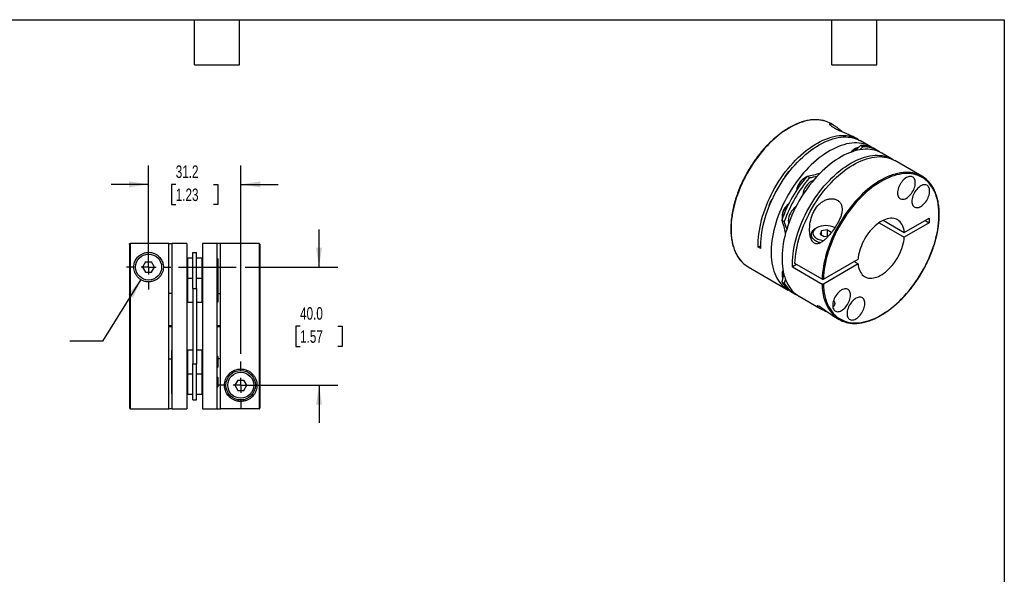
# Model space of a CAD drawing. Header units: millimetres. Extents: x 13 to 546, y 13 to 419.
# Tile 3 of 3: x 213 to 546, y 231 to 419. Entities that reach past the tile are written whole.
import ezdxf

# ---------------------------------------------------------------- set-up
doc = ezdxf.new("R2010")
doc.units = ezdxf.units.MM
doc.header["$LTSCALE"] = 2
doc.linetypes.add('SLD-Center', pattern=[19.05, 15.24, -1.27, 1.27, -1.27])
doc.linetypes.add('SLD-Solid', pattern=[0])
doc.layers.add('CENTER', color=40, linetype='SLD-Center')
doc.layers.add('DIMENSIONS', color=140, linetype='SLD-Solid', lineweight=25)
doc.layers.add('TEXT', color=140, linetype='SLD-Solid', lineweight=25)
doc.styles.add('SLDTEXTSTYLE0', font='TXT', dxfattribs={"width": 0.7})
doc.dimstyles.new('SLDDIMSTYLE0', dxfattribs={"dimtxt": 4.316016, "dimasz": 6.604, "dimexe": 0, "dimexo": 0.0625, "dimgap": 1.079004, "dimtad": 0, "dimtih": 1, "dimtoh": 1, "dimdec": 1, "dimrnd": 1e-09, "dimzin": 12, "dimdsep": 46, "dimtxsty": 'SLDTEXTSTYLE0', "dimsah": 1, "dimcen": 0.09, "dimadec": 0, "dimazin": 3, "dimtfac": 1, "dimtdec": 1, "dimtmove": 0, "dimatfit": 0, "dimfxl": 0, "dimfrac": 2, "dimtolj": 1, "dimtzin": 12, "dimarcsym": 0})
doc.dimstyles.new('SLDDIMSTYLE4', dxfattribs={"dimtxt": 4.316016, "dimasz": 6.604, "dimexe": 0, "dimexo": 0.0625, "dimgap": 1.079004, "dimtad": 0, "dimtih": 1, "dimtoh": 1, "dimdec": 1, "dimrnd": 1e-09, "dimzin": 4, "dimdsep": 46, "dimtxsty": 'SLDTEXTSTYLE0', "dimsah": 1, "dimcen": 0.09, "dimadec": 0, "dimazin": 1, "dimtfac": 1, "dimtdec": 1, "dimtmove": 0, "dimatfit": 0, "dimfxl": 0, "dimfrac": 2, "dimtolj": 1, "dimtzin": 12, "dimarcsym": 0})
doc.dimstyles.new('SLDDIMSTYLE5', dxfattribs={"dimtxt": 4.316016, "dimasz": 6.604, "dimexe": 0, "dimexo": 0.0625, "dimgap": 1.079004, "dimtad": 0, "dimtih": 1, "dimtoh": 1, "dimdec": 1, "dimrnd": 1e-09, "dimzin": 12, "dimdsep": 46, "dimtxsty": 'SLDTEXTSTYLE0', "dimsah": 1, "dimcen": 0, "dimadec": 0, "dimazin": 3, "dimtfac": 1, "dimtdec": 1, "dimtofl": 0, "dimtmove": 0, "dimatfit": 3, "dimfxl": 0, "dimfrac": 2, "dimtolj": 1, "dimtzin": 12, "dimarcsym": 0})

# ---------------------------------------------------------------- blocks, each defined once
blk = doc.blocks.new('_D_5')
at = {"layer": 'DIMENSIONS'}
for p, q in [((314.01, 335.35), (314.01, 348.05)), ((266.37, 335.35), (285.97, 335.35)), ((289.01, 335.35), (320.36, 335.35)), ((307.59, 315.35), (306.14, 315.35)), ((306.14, 315.35), (306.14, 308.49)), ((320.42, 315.35), (321.87, 315.35)), ((321.87, 315.35), (321.87, 308.49)), ((306.14, 308.49), (307.59, 308.49)), ((321.87, 308.49), (320.42, 308.49)), ((290.03, 295.35), (320.36, 295.35)), ((314.01, 295.35), (314.01, 282.65))]:
    blk.add_line(p, q, dxfattribs=at)
for points in [[(314.01, 335.35), (315.02, 341.95), (312.99, 341.95)], [(314.01, 295.35), (312.99, 288.74), (315.02, 288.74)]]:
    blk.add_solid(points, dxfattribs=at)
at = {"layer": 'DIMENSIONS', "char_height": 4.233, "attachment_point": 1, "style": 'SLDTEXTSTYLE0'}
for s, insert in [('40.0', (307.59, 321.77)), ('1.57', (307.59, 313.94))]:
    blk.add_mtext(s, dxfattribs=dict(at, insert=insert))
blk = doc.blocks.new('_D_6')
at = {"layer": 'DIMENSIONS'}
for p, q in [((256.29, 337.89), (256.29, 369.7)), ((287.49, 305.93), (287.49, 369.7)), ((256.29, 363.35), (243.59, 363.35)), ((265.48, 363.35), (264.03, 363.35)), ((264.03, 363.35), (264.03, 356.49)), ((278.3, 363.35), (279.75, 363.35)), ((279.75, 363.35), (279.75, 356.49)), ((287.49, 363.35), (300.19, 363.35)), ((264.03, 356.49), (265.48, 356.49)), ((279.75, 356.49), (278.3, 356.49))]:
    blk.add_line(p, q, dxfattribs=at)
for points in [[(256.29, 363.35), (249.69, 364.36), (249.69, 362.33)], [(287.49, 363.35), (294.09, 362.33), (294.09, 364.36)]]:
    blk.add_solid(points, dxfattribs=at)
at = {"layer": 'DIMENSIONS', "char_height": 4.233, "attachment_point": 1, "style": 'SLDTEXTSTYLE0'}
for s, insert in [('31.2', (265.48, 369.77)), ('1.23', (265.48, 361.94))]:
    blk.add_mtext(s, dxfattribs=dict(at, insert=insert))
blk = doc.blocks.new('_D_7')
at = {"layer": 'DIMENSIONS'}
for p, q in [((253.65, 331.1), (240.73, 310.3)), ((240.73, 310.3), (229.62, 310.3))]:
    blk.add_line(p, q, dxfattribs=at)
blk.add_solid([(253.65, 331.1), (249.3, 326.03), (251.03, 324.95)], dxfattribs=at)
at = {"layer": 'DIMENSIONS', "attachment_point": 1, "style": 'SLDTEXTSTYLE0'}
for s, insert, char_height in [('M6-1.0 X 16MM', (181.77, 315.76), 4.2333), ('SHCS X4', (191.44, 308.9), 4.233)]:
    blk.add_mtext(s, dxfattribs=dict(at, insert=insert, char_height=char_height))
blk = doc.blocks.new('SW_CENTERMARKSYMBOL_1')
at = {"layer": 'CENTER', "color": 0}
for p, q in [((0, 5.08), (0, 7.54)), ((-5.08, 0), (-7.54, 0)), ((0, 0), (-2.54, 0)), ((0, 0), (0, 2.54)), ((0, 0), (0, -2.54)), ((0, 0), (2.54, 0)), ((5.08, 0), (7.54, 0)), ((0, -5.08), (0, -7.54))]:
    blk.add_line(p, q, dxfattribs=at)
blk = doc.blocks.new('SW_CENTERMARKSYMBOL_2')
at = {"layer": 'CENTER', "color": 0}
for p, q in [((0, 5.08), (0, 8.04)), ((-5.08, 0), (-8.04, 0)), ((0, 0), (-2.54, 0)), ((0, 0), (0, 2.54)), ((0, 0), (0, -2.54)), ((0, 0), (2.54, 0)), ((5.08, 0), (8.04, 0)), ((0, -5.08), (0, -8.04))]:
    blk.add_line(p, q, dxfattribs=at)

msp = doc.modelspace()

# ---------------------------------------------------------------- linework, layer by layer
for p, q in [((488.21, 383.41), (487.35, 383.91)), ((496.55, 378.6), (495.27, 379.34)), ((500.93, 376.07), (497.4, 378.11)), ((495.62, 375.43), (495.48, 375.35)), ((498.23, 376.07), (497.22, 375.06)), ((497.38, 376.56), (498.23, 376.07)), ((503.19, 374.76), (502.35, 375.25)), ((508.14, 371.9), (504.61, 373.95)), ((518.18, 366.11), (508.99, 371.41)), ((478.52, 365.56), (478.38, 365.48)), ((479.31, 366.13), (480.16, 365.64)), ((470.73, 351.26), (471.58, 350.77)), ((470.83, 352.39), (470.83, 352.23)), ((503.69, 350.36), (512.22, 345.44)), ((505.1, 351.18), (512.22, 347.07)), ((512.22, 347.07), (520.66, 351.94)), ((520.66, 350.31), (512.22, 345.44)), ((519.25, 351.12), (520.66, 350.31)), ((520.66, 351.94), (520.66, 350.31)), ((482.55, 348.64), (482.12, 348.39)), ((484.23, 347.66), (483.71, 346.54)), ((486.18, 347.97), (484.23, 347.66)), ((484.23, 346.24), (484.23, 347.66)), ((486.18, 347.97), (487.61, 347.14)), ((486.18, 345.87), (486.18, 347.97)), ((480.66, 346.35), (480.66, 344.97)), ((483.71, 346.54), (485.14, 345.71)), ((485.14, 345.71), (486.59, 345.94)), ((249.79, 343.03), (249.79, 287.65)), ((263.09, 343.33), (250.09, 343.33)), ((250.09, 343.33), (250.09, 287.35)), ((263.09, 287.35), (263.09, 343.33)), ((263.09, 343.33), (264.29, 343.33)), ((269.29, 343.35), (264.29, 343.35)), ((264.29, 287.35), (264.29, 343.35)), ((269.29, 343.35), (269.29, 287.35)), ((271.29, 328.12), (271.29, 340.26)), ((271.29, 340.26), (272.49, 340.26)), ((272.49, 328.12), (272.49, 340.26)), ((279.49, 343.35), (274.49, 343.35)), ((274.49, 343.35), (274.49, 287.35)), ((279.49, 287.35), (279.49, 343.35)), ((280.69, 343.33), (279.49, 343.33)), ((293.69, 343.35), (280.69, 343.35)), ((280.69, 287.36), (280.69, 343.35)), ((293.69, 343.35), (293.69, 287.36)), ((293.99, 343.05), (293.99, 287.66)), ((463.6, 342.59), (462.76, 342.11)), ((463.61, 341.62), (462.76, 342.11)), ((255.28, 337.1), (254.27, 335.35)), ((255.28, 337.1), (257.3, 337.1)), ((258.31, 335.35), (257.3, 337.1)), ((269.49, 338.32), (269.29, 338.12)), ((271.29, 338.32), (269.49, 338.32)), ((269.49, 338.32), (269.49, 331.44)), ((274.29, 338.32), (272.49, 338.32)), ((274.49, 338.12), (274.29, 338.32)), ((274.29, 338.32), (274.29, 331.44)), ((279.69, 338.15), (279.49, 338.35)), ((279.69, 338.15), (279.69, 331.26)), ((484.82, 331.25), (496.57, 338.03)), ((496.57, 336.4), (495.16, 337.22)), ((254.27, 335.35), (255.28, 333.6)), ((255.28, 333.6), (257.3, 333.6)), ((257.3, 333.6), (258.31, 335.35)), ((459.36, 335.41), (472.93, 327.57)), ((475.77, 336.23), (474.36, 335.42)), ((474.36, 335.42), (484.4, 329.62)), ((484.4, 331.25), (475.21, 336.56)), ((496.57, 336.4), (484.82, 329.62)), ((269.49, 331.44), (269.29, 331.24)), ((271.29, 331.44), (269.49, 331.44)), ((269.49, 331.44), (269.49, 323.44)), ((274.29, 331.44), (272.49, 331.44)), ((274.49, 331.24), (274.29, 331.44)), ((274.29, 331.44), (274.29, 323.44)), ((279.69, 331.26), (279.49, 331.46)), ((279.69, 331.26), (279.69, 327.44)), ((470.73, 330.4), (471.58, 329.91)), ((470.83, 332.65), (470.83, 332.49)), ((471.95, 331.29), (471.58, 329.91)), ((271.29, 328.12), (272.49, 328.12)), ((271.29, 328.12), (271.29, 302.57)), ((272.49, 328.12), (272.49, 302.57)), ((279.69, 327.44), (279.69, 323.61)), ((264.29, 326.41), (263.09, 326.41)), ((269.29, 323.64), (269.49, 323.44)), ((274.29, 323.44), (274.49, 323.64)), ((279.49, 323.41), (279.69, 323.61)), ((279.69, 326.41), (280.69, 326.41)), ((474.35, 326.75), (475.2, 326.26)), ((476.61, 325.45), (483.7, 321.35)), ((269.49, 323.44), (271.29, 323.44)), ((272.49, 323.44), (274.29, 323.44)), ((487.91, 318.92), (490.19, 317.61)), ((264.29, 315.45), (263.09, 315.45)), ((263.09, 315.25), (264.29, 315.25)), ((280.69, 315.45), (279.49, 315.45)), ((279.49, 315.25), (280.69, 315.25)), ((264.29, 307.28), (264.09, 307.08)), ((264.09, 307.08), (264.09, 303.26)), ((269.49, 307.26), (269.29, 307.06)), ((271.29, 307.26), (269.49, 307.26)), ((269.49, 307.26), (269.49, 299.26)), ((274.29, 307.26), (272.49, 307.26)), ((274.49, 307.06), (274.29, 307.26)), ((274.29, 307.26), (274.29, 299.26)), ((263.09, 304.28), (264.09, 304.28)), ((279.69, 305.06), (279.49, 305.26)), ((279.69, 305.06), (279.69, 303.26)), ((280.69, 304.28), (279.69, 304.28)), ((264.09, 303.26), (264.09, 299.43)), ((271.29, 302.57), (272.49, 302.57)), ((271.29, 290.43), (271.29, 302.57)), ((272.49, 290.43), (272.49, 302.57)), ((279.49, 301.26), (279.69, 301.46)), ((279.69, 303.26), (279.69, 301.46)), ((264.09, 299.43), (264.29, 299.23)), ((264.09, 299.43), (264.09, 292.54)), ((269.29, 299.46), (269.49, 299.26)), ((269.49, 299.26), (271.29, 299.26)), ((269.49, 299.26), (269.49, 292.37)), ((272.49, 299.26), (274.29, 299.26)), ((274.29, 299.26), (274.49, 299.46)), ((274.29, 299.26), (274.29, 292.37)), ((279.69, 297.95), (279.49, 298.15)), ((279.69, 297.95), (279.69, 294.79)), ((286.48, 297.1), (285.47, 295.35)), ((286.48, 297.1), (288.5, 297.1)), ((289.51, 295.35), (288.5, 297.1)), ((279.49, 294.59), (279.69, 294.79)), ((285.47, 295.35), (286.48, 293.6)), ((286.48, 293.6), (288.5, 293.6)), ((288.5, 293.6), (289.51, 295.35)), ((264.09, 292.54), (264.29, 292.34)), ((269.29, 292.57), (269.49, 292.37)), ((269.49, 292.37), (271.29, 292.37)), ((271.29, 290.43), (272.49, 290.43)), ((272.49, 292.37), (274.29, 292.37)), ((274.29, 292.37), (274.49, 292.57)), ((250.09, 287.35), (263.09, 287.35)), ((264.29, 287.36), (263.09, 287.36)), ((264.29, 287.35), (269.29, 287.35)), ((274.49, 287.35), (279.49, 287.35)), ((279.49, 287.36), (280.69, 287.36)), ((293.69, 287.36), (280.69, 287.36))]:
    msp.add_line(p, q)
at = {"flags": 128}
for points in [[(485.21, 384.81), (485.19, 384.82), (484.44, 385), (483.65, 385.13), (482.84, 385.2), (482.02, 385.22), (481.17, 385.17), (480.3, 385.08), (479.42, 384.92), (478.53, 384.71), (477.63, 384.45), (476.71, 384.13), (475.79, 383.75), (474.86, 383.32), (473.93, 382.84), (473, 382.31), (472.07, 381.73), (471.14, 381.1), (470.22, 380.42), (469.3, 379.7), (468.4, 378.93), (467.5, 378.12), (466.62, 377.26), (465.75, 376.37), (464.9, 375.45), (464.06, 374.48), (463.25, 373.49), (462.46, 372.46), (461.7, 371.4), (460.96, 370.32), (460.24, 369.22), (459.56, 368.09), (458.91, 366.95), (458.29, 365.79), (457.7, 364.61), (457.15, 363.43), (456.63, 362.24), (456.15, 361.04), (455.71, 359.83), (455.31, 358.63), (454.94, 357.43), (454.62, 356.24), (454.34, 355.05), (454.1, 353.87), (453.91, 352.71), (453.75, 351.56), (453.64, 350.43), (453.58, 349.31), (453.56, 348.23), (453.58, 347.16), (453.64, 346.13), (453.75, 345.12), (453.91, 344.15), (454.1, 343.21), (454.34, 342.31), (454.62, 341.44), (454.94, 340.62), (455.31, 339.84), (455.71, 339.1), (456.15, 338.41), (456.63, 337.77), (457.15, 337.17), (457.45, 336.86)], [(462.76, 342.11), (462.75, 343.19), (462.78, 344.3), (462.86, 345.43), (462.99, 346.58), (463.15, 347.75), (463.36, 348.93), (463.62, 350.12), (463.92, 351.33), (464.26, 352.54), (464.64, 353.75), (465.06, 354.97), (465.52, 356.19), (466.02, 357.4), (466.56, 358.6), (467.13, 359.79), (467.74, 360.98), (468.38, 362.14), (469.06, 363.29), (469.76, 364.42), (470.49, 365.53), (471.26, 366.61), (472.04, 367.66), (472.85, 368.69), (473.69, 369.68), (474.54, 370.63), (475.41, 371.55), (476.3, 372.43), (477.2, 373.27), (478.11, 374.07), (479.03, 374.82), (479.96, 375.52), (480.9, 376.18), (481.84, 376.79), (482.78, 377.35), (483.72, 377.85), (484.66, 378.3), (485.6, 378.7), (486.53, 379.04), (487.44, 379.33), (488.35, 379.56), (489.25, 379.73), (490.12, 379.85), (490.99, 379.9), (491.83, 379.9), (492.65, 379.84), (493.45, 379.73), (494.22, 379.55), (494.97, 379.32), (495.69, 379.04), (496.38, 378.69), (496.96, 378.34)], [(463.61, 341.62), (463.6, 342.69), (463.63, 343.79), (463.71, 344.91), (463.83, 346.05), (463.99, 347.21), (464.2, 348.39), (464.45, 349.57), (464.75, 350.77), (465.08, 351.97), (465.46, 353.17), (465.87, 354.38), (466.33, 355.59), (466.82, 356.79), (467.35, 357.99), (467.92, 359.17), (468.52, 360.35), (469.15, 361.51), (469.81, 362.65), (470.51, 363.78), (471.23, 364.88), (471.99, 365.96), (472.76, 367.01), (473.56, 368.03), (474.39, 369.02), (475.23, 369.97), (476.09, 370.89), (476.97, 371.77), (477.86, 372.61), (478.76, 373.41), (479.68, 374.17), (480.6, 374.88), (481.53, 375.54), (482.46, 376.16), (483.4, 376.72), (484.33, 377.24), (485.26, 377.7), (486.19, 378.11), (487.12, 378.46), (488.03, 378.76), (488.93, 379.01), (489.83, 379.2), (490.7, 379.33), (491.56, 379.4), (492.41, 379.42), (493.23, 379.38), (494.03, 379.28), (494.81, 379.13), (495.56, 378.92), (496.28, 378.66), (496.98, 378.34), (497.4, 378.11)], [(501.62, 375.63), (501.34, 375.82), (500.68, 376.21), (499.99, 376.54), (499.28, 376.82), (498.53, 377.04), (497.76, 377.21), (496.97, 377.32), (496.15, 377.37), (495.31, 377.37), (494.45, 377.31), (493.58, 377.19), (492.69, 377.02), (491.79, 376.79), (490.88, 376.5), (489.96, 376.16), (489.03, 375.77), (488.1, 375.32), (487.17, 374.81), (486.23, 374.26), (485.3, 373.66), (484.37, 373.01), (483.44, 372.31), (482.53, 371.56), (481.62, 370.78), (480.73, 369.95), (479.84, 369.07), (478.98, 368.16), (478.13, 367.22), (477.3, 366.24), (476.5, 365.22), (475.71, 364.18), (474.96, 363.11), (474.23, 362.02), (473.52, 360.9), (472.85, 359.76), (472.21, 358.6), (471.6, 357.43), (471.03, 356.25), (470.49, 355.05), (469.98, 353.85), (469.52, 352.65), (469.09, 351.44), (468.71, 350.23), (468.36, 349.03), (468.06, 347.83), (467.8, 346.65), (467.58, 345.47), (467.4, 344.31), (467.27, 343.16), (467.18, 342.04), (467.14, 340.93), (467.14, 339.85), (467.18, 338.8), (467.27, 337.77), (467.4, 336.78), (467.58, 335.82), (467.8, 334.9), (468.06, 334.01), (468.36, 333.17), (468.71, 332.36), (469.09, 331.6), (469.52, 330.88), (469.98, 330.22), (470.49, 329.59), (471.03, 329.02), (471.6, 328.5), (472.21, 328.03), (472.85, 327.62), (473.52, 327.26), (473.66, 327.19)], [(504.61, 373.95), (504.36, 374.08), (503.67, 374.42), (502.95, 374.7), (502.21, 374.92), (501.44, 375.09), (500.64, 375.2), (499.83, 375.25), (498.99, 375.25), (498.13, 375.19), (497.26, 375.07), (496.37, 374.9), (495.47, 374.67), (494.56, 374.38), (493.64, 374.04), (492.71, 373.64), (491.78, 373.19), (490.84, 372.69), (489.91, 372.14), (488.97, 371.54), (488.04, 370.89), (487.12, 370.19), (486.2, 369.44), (485.3, 368.65), (484.4, 367.82), (483.52, 366.95), (482.66, 366.04), (481.81, 365.1), (480.98, 364.12), (480.17, 363.1), (479.39, 362.06), (478.63, 360.99), (477.9, 359.89), (477.2, 358.78), (476.53, 357.64), (475.89, 356.48), (475.28, 355.31), (474.7, 354.13), (474.16, 352.93), (473.66, 351.73), (473.2, 350.53), (472.77, 349.32), (472.39, 348.11), (472.04, 346.91), (471.74, 345.71), (471.47, 344.52), (471.26, 343.35), (471.08, 342.19), (470.95, 341.04), (470.86, 339.91), (470.82, 338.81), (470.82, 337.73), (470.86, 336.68), (470.95, 335.65), (471.08, 334.66), (471.26, 333.7), (471.47, 332.78), (471.74, 331.89), (472.04, 331.04), (472.39, 330.24), (472.77, 329.48), (473.2, 328.76), (473.66, 328.09), (474.16, 327.47), (474.7, 326.9), (475.28, 326.38), (475.89, 325.91), (476.53, 325.5), (476.61, 325.45)], [(497.38, 376.56), (496.36, 375.54), (495.42, 374.65)], [(474.36, 335.42), (474.35, 336.49), (474.38, 337.59), (474.46, 338.71), (474.58, 339.85), (474.74, 341.01), (474.95, 342.18), (475.2, 343.37), (475.49, 344.56), (475.83, 345.76), (476.2, 346.97), (476.62, 348.18), (477.07, 349.38), (477.57, 350.59), (478.1, 351.78), (478.66, 352.97), (479.26, 354.14), (479.9, 355.3), (480.56, 356.45), (481.26, 357.57), (481.98, 358.67), (482.73, 359.75), (483.51, 360.8), (484.31, 361.82), (485.13, 362.81), (485.98, 363.77), (486.84, 364.69), (487.71, 365.57), (488.61, 366.41), (489.51, 367.21), (490.42, 367.96), (491.35, 368.67), (492.28, 369.34), (493.21, 369.95), (494.14, 370.52), (495.08, 371.03), (496.01, 371.49), (496.94, 371.9), (497.86, 372.26), (498.78, 372.56), (499.68, 372.8), (500.57, 372.99), (501.45, 373.12), (502.31, 373.2), (503.16, 373.21), (503.98, 373.18), (504.78, 373.08), (505.56, 372.93), (506.31, 372.72), (507.03, 372.45), (507.73, 372.13), (508.39, 371.76), (508.56, 371.65)], [(475.21, 336.56), (475.26, 337.68), (475.36, 338.82), (475.51, 339.98), (475.7, 341.15), (475.93, 342.34), (476.21, 343.54), (476.53, 344.75), (476.89, 345.96), (477.29, 347.18), (477.73, 348.39), (478.21, 349.61), (478.73, 350.82), (479.29, 352.02), (479.88, 353.2), (480.5, 354.38), (481.16, 355.54), (481.85, 356.68), (482.57, 357.8), (483.32, 358.89), (484.09, 359.96), (484.89, 361), (485.71, 362), (486.56, 362.98), (487.42, 363.91), (488.3, 364.81), (489.19, 365.67), (490.1, 366.49), (491.02, 367.27), (491.94, 367.99), (492.88, 368.68), (493.82, 369.31), (494.76, 369.89), (495.7, 370.42), (496.64, 370.9), (497.58, 371.32), (498.51, 371.69), (499.43, 372.01), (500.35, 372.27), (501.25, 372.47), (502.13, 372.61), (503, 372.7), (503.86, 372.73), (504.69, 372.7), (505.5, 372.61), (506.29, 372.46), (507.05, 372.26), (507.78, 372), (508.48, 371.69), (508.99, 371.41)], [(515.95, 367.04), (515.84, 367.07), (515.08, 367.24), (514.29, 367.35), (513.48, 367.41), (512.64, 367.41), (511.79, 367.36), (510.92, 367.25), (510.04, 367.08), (509.14, 366.86), (508.24, 366.58), (507.32, 366.24), (506.4, 365.86), (505.47, 365.41), (504.54, 364.92), (503.61, 364.38), (502.68, 363.78), (501.75, 363.14), (500.83, 362.45), (499.91, 361.72), (499.01, 360.94), (498.12, 360.12), (497.24, 359.26), (496.37, 358.36), (495.53, 357.42), (494.7, 356.45), (493.89, 355.44), (493.11, 354.41), (492.35, 353.35), (491.61, 352.26), (490.91, 351.15), (490.23, 350.02), (489.59, 348.87), (488.97, 347.71), (488.39, 346.53), (487.85, 345.35), (487.34, 344.15), (486.87, 342.95), (486.44, 341.75), (486.04, 340.55), (485.69, 339.35), (485.38, 338.15), (485.11, 336.97), (484.88, 335.79), (484.7, 334.63), (484.55, 333.48), (484.45, 332.36), (484.4, 331.25)], [(484.82, 329.62), (484.88, 328.58), (484.98, 327.57), (485.12, 326.6), (485.31, 325.65), (485.54, 324.75), (485.81, 323.88), (486.12, 323.05), (486.48, 322.26), (486.87, 321.52), (487.31, 320.82), (487.78, 320.17), (488.29, 319.57), (488.83, 319.02), (489.42, 318.52), (490.03, 318.07), (490.68, 317.67), (491.36, 317.33), (492.06, 317.05), (492.8, 316.81), (493.56, 316.64), (494.34, 316.52), (495.15, 316.46), (495.98, 316.45), (496.83, 316.5), (497.69, 316.61), (498.57, 316.78), (499.47, 317), (500.37, 317.28), (501.28, 317.61), (502.2, 317.99), (503.13, 318.43), (504.05, 318.92), (504.98, 319.47), (505.91, 320.06), (506.83, 320.7), (507.75, 321.39), (508.66, 322.12), (509.56, 322.9), (510.45, 323.72), (511.33, 324.58), (512.19, 325.48), (513.03, 326.42), (513.86, 327.39), (514.66, 328.39), (515.44, 329.43), (516.19, 330.49), (516.92, 331.57), (517.62, 332.68), (518.29, 333.81), (518.93, 334.96), (519.54, 336.12), (520.11, 337.3), (520.64, 338.48), (521.14, 339.67), (521.61, 340.87), (522.03, 342.07), (522.42, 343.27), (522.76, 344.46), (523.06, 345.65), (523.32, 346.83), (523.54, 348), (523.72, 349.15), (523.85, 350.29), (523.94, 351.41), (523.98, 352.5), (523.98, 353.58), (523.94, 354.62), (523.85, 355.64), (523.72, 356.62), (523.54, 357.58), (523.32, 358.49), (523.06, 359.37), (522.76, 360.21), (522.42, 361.01), (522.03, 361.76), (521.61, 362.47), (521.14, 363.13), (520.64, 363.75), (520.11, 364.31), (519.54, 364.83), (518.93, 365.29), (518.29, 365.7), (517.62, 366.06), (516.92, 366.36), (516.19, 366.6), (515.44, 366.79), (514.66, 366.93), (513.86, 367), (513.03, 367.02), (512.19, 366.99), (511.33, 366.89), (510.45, 366.74), (509.56, 366.54), (508.66, 366.27), (507.75, 365.96), (506.83, 365.58), (505.91, 365.16), (504.98, 364.68), (504.05, 364.15), (503.13, 363.57), (502.2, 362.94), (501.28, 362.27), (500.37, 361.54), (499.47, 360.78), (498.57, 359.97), (497.69, 359.12), (496.83, 358.23), (495.98, 357.3), (495.15, 356.34), (494.34, 355.34), (493.56, 354.32), (492.8, 353.26), (492.06, 352.18), (491.36, 351.08), (490.68, 349.96), (490.03, 348.81), (489.42, 347.66), (488.83, 346.48), (488.29, 345.3), (487.78, 344.11), (487.31, 342.91), (486.87, 341.72), (486.48, 340.52), (486.12, 339.32), (485.81, 338.13), (485.54, 336.95), (485.31, 335.78), (485.12, 334.62), (484.98, 333.48), (484.88, 332.35), (484.82, 331.25)], [(512.95, 365.64), (512.58, 365.4), (512.23, 365.12), (511.88, 364.8), (511.55, 364.43), (511.24, 364.04), (510.95, 363.61), (510.7, 363.17), (510.47, 362.71), (510.29, 362.24), (510.14, 361.77), (510.03, 361.31), (509.96, 360.86), (509.94, 360.43), (509.96, 360.02), (510.03, 359.65), (510.14, 359.31), (510.29, 359.02), (510.47, 358.77), (510.7, 358.57), (510.95, 358.42), (511.24, 358.32), (511.55, 358.29), (511.88, 358.31), (512.23, 358.38), (512.58, 358.51), (512.95, 358.7), (513.31, 358.93), (513.67, 359.21), (514.01, 359.54), (514.34, 359.9), (514.65, 360.3), (514.94, 360.72), (515.2, 361.16), (515.42, 361.62), (515.61, 362.09), (515.76, 362.56), (515.86, 363.02), (515.93, 363.47), (515.95, 363.9), (515.93, 364.31), (515.86, 364.68), (515.76, 365.02), (515.61, 365.31), (515.42, 365.56), (515.2, 365.77), (514.94, 365.91), (514.65, 366.01), (514.34, 366.04), (514.01, 366.03), (513.67, 365.95), (513.31, 365.82), (512.95, 365.64)], [(520.82, 361.09), (520.8, 361.49), (520.73, 361.87), (520.63, 362.21), (520.48, 362.5), (520.29, 362.75), (520.07, 362.95), (519.81, 363.1), (519.52, 363.19), (519.21, 363.23), (518.88, 363.21), (518.54, 363.14), (518.18, 363.01), (517.82, 362.82), (517.45, 362.59), (517.1, 362.31), (516.75, 361.98), (516.42, 361.62), (516.11, 361.22), (515.82, 360.8), (515.57, 360.36), (515.34, 359.9), (515.15, 359.43), (515.01, 358.96), (514.9, 358.5), (514.83, 358.05), (514.81, 357.62), (514.83, 357.21), (514.9, 356.84), (515.01, 356.5), (515.15, 356.2), (515.34, 355.95), (515.57, 355.75), (515.82, 355.61), (516.11, 355.51), (516.42, 355.47), (516.75, 355.49), (517.1, 355.57), (517.45, 355.7), (517.82, 355.88), (518.18, 356.12), (518.54, 356.4), (518.88, 356.72), (519.21, 357.09), (519.52, 357.48), (519.81, 357.91), (520.07, 358.35), (520.29, 358.81), (520.48, 359.28), (520.63, 359.74), (520.73, 360.21), (520.8, 360.66), (520.82, 361.09)], [(512.22, 347.07), (512.15, 347.71), (512.03, 348.31), (511.86, 348.88), (511.65, 349.41), (511.4, 349.89), (511.11, 350.32), (510.79, 350.71), (510.42, 351.04), (510.02, 351.32), (509.59, 351.55), (509.12, 351.71), (508.63, 351.82), (508.12, 351.88), (507.58, 351.87), (507.03, 351.8), (506.46, 351.68), (505.88, 351.5), (505.29, 351.27), (504.7, 350.98), (504.1, 350.63), (503.5, 350.24), (502.91, 349.79), (502.33, 349.3), (501.76, 348.76), (501.21, 348.19), (500.67, 347.58), (500.16, 346.93), (499.67, 346.26), (499.21, 345.55), (498.78, 344.83), (498.38, 344.09), (498.01, 343.33), (497.68, 342.57), (497.39, 341.8), (497.14, 341.03), (496.93, 340.26), (496.77, 339.51), (496.65, 338.76), (496.57, 338.03)], [(482.12, 348.39), (481.75, 348.15), (481.43, 347.89), (481.15, 347.6), (480.94, 347.3), (480.78, 346.99), (480.69, 346.67), (480.66, 346.35), (480.69, 346.03), (480.78, 345.71), (480.94, 345.4), (481.15, 345.1), (481.43, 344.81), (481.75, 344.55), (482.12, 344.31), (482.54, 344.09), (483, 343.91), (483.49, 343.75), (483.92, 343.64)], [(482.55, 348.64), (482.2, 348.41), (481.89, 348.15), (481.65, 347.88), (481.46, 347.6), (481.33, 347.3), (481.27, 346.99), (481.27, 346.69), (481.33, 346.38), (481.46, 346.08), (481.65, 345.8), (481.89, 345.53), (482.2, 345.27), (482.55, 345.04), (482.95, 344.84), (483.38, 344.67), (483.85, 344.52), (484.35, 344.41), (484.87, 344.34), (484.93, 344.33)], [(496.57, 336.4), (496.65, 335.76), (496.77, 335.16), (496.93, 334.59), (497.14, 334.06), (497.39, 333.58), (497.68, 333.15), (498.01, 332.76), (498.38, 332.43), (498.78, 332.15), (499.21, 331.93), (499.67, 331.76), (500.16, 331.65), (500.67, 331.6), (501.21, 331.6), (501.76, 331.67), (502.33, 331.79), (502.91, 331.97), (503.5, 332.21), (504.1, 332.5), (504.7, 332.84), (505.29, 333.24), (505.88, 333.68), (506.46, 334.17), (507.03, 334.71), (507.58, 335.28), (508.12, 335.89), (508.63, 336.54), (509.12, 337.22), (509.59, 337.92), (510.02, 338.64), (510.42, 339.38), (510.79, 340.14), (511.11, 340.9), (511.4, 341.67), (511.65, 342.44), (511.86, 343.21), (512.03, 343.97), (512.15, 344.71), (512.22, 345.44)], [(471.4, 333.05), (471.1, 331.79), (470.73, 330.4)], [(493.98, 325.85), (493.96, 326.26), (493.9, 326.63), (493.79, 326.97), (493.64, 327.27), (493.45, 327.52), (493.23, 327.72), (492.97, 327.87), (492.69, 327.96), (492.38, 328), (492.05, 327.98), (491.7, 327.9), (491.34, 327.77), (490.98, 327.59), (490.62, 327.35), (490.26, 327.07), (489.91, 326.75), (489.58, 326.38), (489.27, 325.99), (488.99, 325.57), (488.73, 325.12), (488.51, 324.66), (488.32, 324.19), (488.17, 323.73), (488.06, 323.26), (488, 322.81), (487.97, 322.38), (488, 321.98), (488.06, 321.6), (488.17, 321.27), (488.32, 320.97), (488.51, 320.72), (488.73, 320.52), (488.99, 320.37), (489.27, 320.28), (489.58, 320.24), (489.91, 320.26), (490.26, 320.33), (490.62, 320.46), (490.98, 320.65), (491.34, 320.88), (491.7, 321.16), (492.05, 321.49), (492.38, 321.85), (492.69, 322.25), (492.97, 322.67), (493.23, 323.12), (493.45, 323.57), (493.64, 324.04), (493.79, 324.51), (493.9, 324.97), (493.96, 325.42), (493.98, 325.85)], [(498.85, 323.04), (498.83, 323.45), (498.77, 323.82), (498.66, 324.16), (498.51, 324.45), (498.32, 324.71), (498.1, 324.91), (497.84, 325.05), (497.56, 325.15), (497.25, 325.18), (496.91, 325.17), (496.57, 325.09), (496.21, 324.96), (495.85, 324.78), (495.49, 324.54), (495.13, 324.26), (494.78, 323.94), (494.45, 323.57), (494.14, 323.18), (493.86, 322.75), (493.6, 322.31), (493.38, 321.85), (493.19, 321.38), (493.04, 320.91), (492.93, 320.45), (492.87, 320), (492.84, 319.57), (492.87, 319.17), (492.93, 318.79), (493.04, 318.45), (493.19, 318.16), (493.38, 317.91), (493.6, 317.71), (493.86, 317.56), (494.14, 317.46), (494.45, 317.43), (494.78, 317.45), (495.13, 317.52), (495.49, 317.65), (495.85, 317.84), (496.21, 318.07), (496.57, 318.35), (496.91, 318.68), (497.25, 319.04), (497.56, 319.44), (497.84, 319.86), (498.1, 320.3), (498.32, 320.76), (498.51, 321.23), (498.66, 321.7), (498.77, 322.16), (498.83, 322.61), (498.85, 323.04)], [(487.91, 318.93), (487.79, 318.99), (487.3, 319.3), (486.72, 319.7), (486.13, 320.13), (485.48, 320.61), (485.05, 320.93), (484.59, 321.26), (484.29, 321.47), (483.99, 321.68), (483.53, 321.97), (483.16, 322.16), (482.99, 322.23), (482.85, 322.27), (482.74, 322.28), (482.67, 322.25), (482.67, 322.15), (482.79, 321.99), (483.08, 321.75), (483.54, 321.45), (483.54, 321.45)]]:
    msp.add_lwpolyline(points, dxfattribs=at)
for centre, radius in [((256.29, 335.35), 4.4), ((287.49, 295.35), 5), ((287.49, 295.35), 4.4)]:
    msp.add_circle(centre, radius)
for centre, radius, start, end in [((482.62, 375.69), 9.48, 60.0417, 74.119), ((497.98, 371.18), 4.86, 120.9912, 140.7486), ((497.52, 371.88), 4.02, 102.8249, 143.169), ((497.38, 366.51), 10.05, 60.4108, 90.0179), ((498.25, 366.12), 9.95, 55.5137, 90.0975), ((477.69, 362.78), 6.72, 126.5143, 159.9333), ((476.58, 386.87), 20.92, 277.4932, 290.1923), ((513.45, 357.91), 9.46, 45.4162, 74.7265), ((515.54, 335.3), 47.57, 139.6051, 160.3949), ((516.39, 334.81), 47.57, 139.6051, 160.3949), ((481.59, 360.51), 5.91, 122.7866, 171.9294), ((481.65, 360.44), 5.96, 115.9816, 170.9312), ((483.53, 359.35), 5.71, 111.4427, 175.6181), ((477.69, 385.05), 19.57, 277.254, 285.0104), ((472.78, 354.36), 6.68, 139.9632, 173.5896), ((476.74, 352.1), 5.92, 128.1171, 177.1718), ((476.74, 352.12), 5.89, 128.6825, 184.4055), ((479.16, 350.7), 6.22, 126.2588, 177.1781), ((451.23, 343.21), 21.1, 9.8554, 22.4466), ((453.52, 343.21), 19.57, 14.9836, 22.7391), ((475.88, 350.96), 2.93, 179.1751, 196.0177), ((485.66, 342.7), 6.7, 62.331, 117.6636), ((293.69, 343.05), 0.3, 0, 90), ((464.13, 343.65), 9.53, 225.4417, 239.9325), ((474.74, 332.63), 3.91, 156.2142, 197.7729), ((475.71, 332.56), 4.89, 159.2853, 178.9625), ((479.53, 335.51), 10.18, 210.167, 239.3997), ((480.21, 334.87), 9.96, 209.8934, 244.4906), ((499.45, 329.17), 15.06, 178.2996, 222.6533), ((494.91, 325.8), 9.45, 226.2538, 254.1194), ((250.09, 287.65), 0.3, 180, 270)]:
    msp.add_arc(centre, radius, start, end)
for points, knots in [([(485.17, 384.82), (485.05, 384.86), (484.7, 384.96), (484.08, 385.08), (483.33, 385.19), (482.55, 385.24), (481.75, 385.25), (480.93, 385.2), (480.1, 385.1), (479.26, 384.94), (478.4, 384.74), (477.54, 384.49), (476.66, 384.19), (475.78, 383.84), (474.9, 383.43), (474.01, 382.99), (473.12, 382.49), (472.23, 381.95), (471.35, 381.37), (470.46, 380.74), (469.59, 380.07), (468.72, 379.36), (467.86, 378.61), (467.01, 377.82), (466.18, 377), (465.36, 376.14), (464.55, 375.25), (463.77, 374.32), (463, 373.37), (462.25, 372.39), (461.53, 371.39), (460.83, 370.36), (460.15, 369.31), (459.5, 368.25), (458.88, 367.16), (458.28, 366.06), (457.72, 364.95), (457.18, 363.83), (456.68, 362.69), (456.22, 361.56), (455.78, 360.42), (455.38, 359.27), (455.02, 358.13), (454.69, 356.99), (454.4, 355.86), (454.15, 354.73), (453.94, 353.61), (453.77, 352.51), (453.63, 351.42), (453.53, 350.34), (453.48, 349.29), (453.46, 348.25), (453.49, 347.24), (453.55, 346.25), (453.65, 345.29), (453.8, 344.35), (453.98, 343.45), (454.2, 342.58), (454.46, 341.74), (454.76, 340.94), (455.09, 340.18), (455.47, 339.45), (455.88, 338.77), (456.32, 338.13), (456.8, 337.53), (457.17, 337.12), (457.38, 336.92), (457.41, 336.9)], [0, 0, 0, 0, 0.007551, 0.023132, 0.03873, 0.054349, 0.069988, 0.085647, 0.101325, 0.117017, 0.132724, 0.14844, 0.164164, 0.179894, 0.195628, 0.211364, 0.227101, 0.242838, 0.258574, 0.274309, 0.290042, 0.305773, 0.321502, 0.33723, 0.352956, 0.36868, 0.384402, 0.400123, 0.415843, 0.431562, 0.44728, 0.462997, 0.478714, 0.494431, 0.510147, 0.525863, 0.54158, 0.557297, 0.573015, 0.588733, 0.604453, 0.620173, 0.635895, 0.651619, 0.667344, 0.683071, 0.698801, 0.714532, 0.730266, 0.746001, 0.761739, 0.777479, 0.793221, 0.808963, 0.824706, 0.840448, 0.856188, 0.871924, 0.887655, 0.903377, 0.919088, 0.934786, 0.950467, 0.966129, 0.981771, 0.997391, 1, 1, 1, 1]), ([(488.35, 383.33), (488.23, 383.4), (488, 383.53), (487.69, 383.69), (487.41, 383.81), (487.16, 383.88), (486.97, 383.89), (486.88, 383.84), (486.88, 383.72), (486.98, 383.56), (487.18, 383.36), (487.46, 383.12), (487.85, 382.85), (488.33, 382.56), (488.92, 382.24), (489.61, 381.89), (490.41, 381.52), (491.25, 381.16), (492.08, 380.81), (492.92, 380.46), (493.75, 380.1), (494.44, 379.78), (494.94, 379.53), (495.17, 379.39), (495.27, 379.34)], [0, 0, 0, 0, 0.040198, 0.080389, 0.121837, 0.163275, 0.211332, 0.260306, 0.302687, 0.345987, 0.385691, 0.426383, 0.466156, 0.507081, 0.550481, 0.595409, 0.645722, 0.698092, 0.748336, 0.800014, 0.862289, 0.926267, 0.967889, 1, 1, 1, 1]), ([(491.15, 381.21), (491.08, 381.26), (490.82, 381.5), (490.38, 381.86), (489.83, 382.3), (489.31, 382.69), (488.81, 383.04), (488.5, 383.24), (488.35, 383.33)], [0, 0, 0, 0, 0.06092, 0.255257, 0.439027, 0.622784, 0.81141, 1, 1, 1, 1]), ([(492.37, 316.69), (492.49, 316.66), (492.84, 316.55), (493.46, 316.43), (494.21, 316.32), (494.99, 316.27), (495.79, 316.27), (496.61, 316.32), (497.44, 316.42), (498.28, 316.57), (499.14, 316.77), (500, 317.02), (500.88, 317.33), (501.76, 317.68), (502.64, 318.08), (503.53, 318.53), (504.42, 319.02), (505.31, 319.56), (506.19, 320.15), (507.08, 320.78), (507.95, 321.45), (508.82, 322.16), (509.68, 322.91), (510.53, 323.69), (511.36, 324.52), (512.18, 325.38), (512.99, 326.27), (513.77, 327.19), (514.54, 328.14), (515.29, 329.12), (516.01, 330.12), (516.72, 331.15), (517.39, 332.2), (518.04, 333.27), (518.67, 334.35), (519.26, 335.45), (519.82, 336.57), (520.36, 337.69), (520.86, 338.82), (521.33, 339.96), (521.76, 341.1), (522.16, 342.24), (522.52, 343.38), (522.85, 344.52), (523.14, 345.66), (523.39, 346.78), (523.6, 347.9), (523.78, 349), (523.91, 350.1), (524.01, 351.17), (524.06, 352.23), (524.08, 353.26), (524.06, 354.28), (523.99, 355.26), (523.89, 356.23), (523.75, 357.16), (523.56, 358.06), (523.34, 358.94), (523.08, 359.77), (522.78, 360.57), (522.45, 361.34), (522.07, 362.06), (521.66, 362.75), (521.22, 363.39), (520.74, 363.98), (520.38, 364.39), (520.16, 364.59), (520.13, 364.62)], [0, 0, 0, 0, 0.007551, 0.023132, 0.03873, 0.054349, 0.069988, 0.085647, 0.101325, 0.117018, 0.132724, 0.14844, 0.164164, 0.179895, 0.195628, 0.211365, 0.227102, 0.242838, 0.258574, 0.274309, 0.290042, 0.305773, 0.321503, 0.33723, 0.352956, 0.36868, 0.384403, 0.400124, 0.415844, 0.431562, 0.44728, 0.462998, 0.478714, 0.494431, 0.510147, 0.525864, 0.54158, 0.557297, 0.573015, 0.588733, 0.604453, 0.620173, 0.635896, 0.651619, 0.667344, 0.683072, 0.698801, 0.714532, 0.730266, 0.746002, 0.76174, 0.777479, 0.793221, 0.808963, 0.824706, 0.840449, 0.856189, 0.871925, 0.887655, 0.903377, 0.919089, 0.934786, 0.950467, 0.966129, 0.981771, 0.997391, 1, 1, 1, 1]), ([(481.77, 354.47), (481.66, 354.27), (481.55, 354.07), (481.35, 353.65), (481.25, 353.44), (480.98, 352.81), (480.83, 352.37), (480.44, 351.04), (480.28, 350.15), (480.17, 348.78), (480.15, 348.33), (480.17, 347.41), (480.21, 346.95), (480.31, 346.28), (480.35, 346.06), (480.45, 345.61), (480.51, 345.39), (480.65, 344.97), (480.73, 344.76), (480.91, 344.37), (481.02, 344.18), (481.21, 343.92), (481.27, 343.84), (481.41, 343.69), (481.49, 343.62), (481.72, 343.44), (481.88, 343.35), (482.23, 343.24), (482.41, 343.21), (482.76, 343.22), (482.94, 343.25), (483.46, 343.39), (483.79, 343.55), (484.44, 343.95), (484.75, 344.19), (485.36, 344.69), (485.66, 344.97), (486.24, 345.55), (486.53, 345.86), (487.1, 346.5), (487.38, 346.84), (487.93, 347.53), (488.19, 347.89), (488.71, 348.62), (488.96, 349), (489.44, 349.78), (489.66, 350.17), (490.08, 350.98), (490.28, 351.39), (490.62, 352.22), (490.77, 352.65), (490.94, 353.28), (490.99, 353.49), (491.07, 353.91), (491.11, 354.12), (491.17, 354.74), (491.17, 355.15), (491.07, 355.93), (490.97, 356.29), (490.74, 356.8), (490.65, 356.96), (490.44, 357.26), (490.33, 357.4), (490.07, 357.66), (489.93, 357.78), (489.63, 357.99), (489.46, 358.08), (489.12, 358.24), (488.94, 358.31), (488.56, 358.41), (488.37, 358.45), (487.77, 358.52), (487.36, 358.52), (486.51, 358.39), (486.09, 358.27), (485.47, 358.02), (485.27, 357.93), (484.87, 357.72), (484.68, 357.6), (484.12, 357.23), (483.76, 356.95), (482.77, 356), (482.23, 355.27), (481.77, 354.47)], [0, 0, 0, 0, 0.015625, 0.015625, 0.03125, 0.03125, 0.0625, 0.0625, 0.125, 0.125, 0.15625, 0.15625, 0.1875, 0.1875, 0.203125, 0.203125, 0.21875, 0.21875, 0.234375, 0.234375, 0.25, 0.25, 0.257813, 0.257813, 0.265625, 0.265625, 0.28125, 0.28125, 0.296875, 0.296875, 0.3125, 0.3125, 0.34375, 0.34375, 0.375, 0.375, 0.40625, 0.40625, 0.4375, 0.4375, 0.46875, 0.46875, 0.5, 0.5, 0.53125, 0.53125, 0.5625, 0.5625, 0.59375, 0.59375, 0.625, 0.625, 0.640625, 0.640625, 0.65625, 0.65625, 0.6875, 0.6875, 0.71875, 0.71875, 0.734375, 0.734375, 0.75, 0.75, 0.765625, 0.765625, 0.78125, 0.78125, 0.796875, 0.796875, 0.8125, 0.8125, 0.84375, 0.84375, 0.875, 0.875, 0.890625, 0.890625, 0.90625, 0.90625, 0.9375, 0.9375, 1, 1, 1, 1]), ([(249.79, 343.03), (249.79, 343.11), (249.82, 343.18), (249.93, 343.3), (250.01, 343.33), (250.09, 343.33)], [0, 0, 0, 0, 0.5, 0.5, 1, 1, 1, 1]), ([(251.29, 335.35), (251.29, 334.76), (251.39, 334.17), (251.73, 333.27), (251.88, 332.96), (252.16, 332.53), (252.26, 332.38), (252.48, 332.1), (252.6, 331.97), (252.99, 331.57), (253.28, 331.33), (253.94, 330.91), (254.3, 330.74), (254.88, 330.54), (255.08, 330.49), (255.48, 330.41), (255.68, 330.38), (256.1, 330.35), (256.31, 330.34), (256.72, 330.36), (256.93, 330.38), (257.33, 330.45), (257.53, 330.5), (257.92, 330.62), (258.11, 330.69), (258.66, 330.92), (258.99, 331.12), (259.61, 331.58), (259.87, 331.84), (260.34, 332.39), (260.53, 332.68), (260.85, 333.27), (260.97, 333.57), (261.16, 334.17), (261.22, 334.48), (261.29, 335.07), (261.3, 335.36), (261.26, 335.92), (261.22, 336.2), (261.04, 337.01), (260.83, 337.5), (260.41, 338.19), (260.25, 338.41), (259.9, 338.82), (259.7, 339.01), (259.37, 339.29), (259.25, 339.37), (259.01, 339.54), (258.88, 339.63), (258.47, 339.86), (258.17, 339.99), (257.66, 340.16), (257.48, 340.21), (257.1, 340.28), (256.9, 340.31), (256.49, 340.35), (256.28, 340.35), (255.86, 340.33), (255.66, 340.31), (255.27, 340.25), (255.08, 340.2), (254.73, 340.1), (254.57, 340.04), (254.25, 339.92), (254.1, 339.85), (253.82, 339.7), (253.69, 339.62), (253.3, 339.37), (253.08, 339.19), (252.67, 338.81), (252.49, 338.61), (252.16, 338.18), (252.02, 337.95), (251.76, 337.48), (251.65, 337.23), (251.39, 336.47), (251.29, 335.93), (251.29, 335.35)], [0, 0, 0, 0, 0.0625, 0.0625, 0.09375, 0.09375, 0.109375, 0.109375, 0.125, 0.125, 0.15625, 0.15625, 0.1875, 0.1875, 0.203125, 0.203125, 0.21875, 0.21875, 0.234375, 0.234375, 0.25, 0.25, 0.265625, 0.265625, 0.28125, 0.28125, 0.3125, 0.3125, 0.34375, 0.34375, 0.375, 0.375, 0.40625, 0.40625, 0.4375, 0.4375, 0.46875, 0.46875, 0.5, 0.5, 0.5625, 0.5625, 0.59375, 0.59375, 0.625, 0.625, 0.640625, 0.640625, 0.65625, 0.65625, 0.6875, 0.6875, 0.703125, 0.703125, 0.71875, 0.71875, 0.734375, 0.734375, 0.75, 0.75, 0.765625, 0.765625, 0.78125, 0.78125, 0.796875, 0.796875, 0.8125, 0.8125, 0.84375, 0.84375, 0.875, 0.875, 0.90625, 0.90625, 0.9375, 0.9375, 1, 1, 1, 1]), ([(484.4, 331.25), (484.46, 331.22), (484.53, 331.2), (484.69, 331.2), (484.77, 331.22), (484.82, 331.25)], [0, 0, 0, 0, 0.5, 0.5, 1, 1, 1, 1]), ([(484.82, 329.62), (484.77, 329.59), (484.69, 329.57), (484.53, 329.57), (484.46, 329.59), (484.4, 329.62)], [0, 0, 0, 0, 0.5, 0.5, 1, 1, 1, 1]), ([(488.28, 324.07), (488.35, 323.98), (488.48, 323.79), (488.61, 323.46), (488.67, 323.11), (488.65, 322.74), (488.55, 322.39), (488.36, 322.11), (488.18, 321.94), (488.06, 321.88), (488.03, 321.87)], [0, 0, 0, 0, 0.121924, 0.252901, 0.39465, 0.540251, 0.68534, 0.83581, 0.963551, 1, 1, 1, 1]), ([(483.54, 321.45), (483.73, 321.34), (484.06, 321.15), (484.65, 320.85), (485.15, 320.6), (485.63, 320.37), (485.93, 320.23), (486.09, 320.16), (486.1, 320.15)], [0, 0, 0, 0, 0.3065177, 0.5088264, 0.7163711, 0.8493135, 0.9847436, 1, 1, 1, 1]), ([(281.99, 295.35), (281.99, 295.19), (282, 295.02), (282.02, 294.71), (282.04, 294.56), (282.12, 294.1), (282.2, 293.81), (282.5, 292.96), (282.78, 292.45), (283.31, 291.76), (283.51, 291.53), (283.96, 291.12), (284.2, 290.93), (284.61, 290.66), (284.75, 290.57), (285.05, 290.41), (285.21, 290.34), (285.55, 290.2), (285.72, 290.13), (286.1, 290.02), (286.31, 289.97), (286.63, 289.91), (286.74, 289.9), (286.96, 289.87), (287.08, 289.86), (287.42, 289.84), (287.65, 289.84), (288.11, 289.88), (288.33, 289.91), (288.75, 289.99), (288.95, 290.04), (289.51, 290.21), (289.83, 290.36), (290.43, 290.68), (290.69, 290.86), (291.17, 291.25), (291.38, 291.45), (291.77, 291.89), (291.95, 292.12), (292.27, 292.61), (292.41, 292.87), (292.64, 293.4), (292.74, 293.68), (292.89, 294.26), (292.94, 294.56), (293, 295.18), (293, 295.5), (292.94, 296.15), (292.88, 296.48), (292.69, 297.15), (292.57, 297.5), (292.31, 297.99), (292.22, 298.16), (292.01, 298.48), (291.9, 298.64), (291.52, 299.11), (291.23, 299.4), (290.56, 299.93), (290.19, 300.16), (289.59, 300.43), (289.38, 300.52), (288.95, 300.65), (288.73, 300.71), (288.28, 300.79), (288.05, 300.82), (287.6, 300.85), (287.37, 300.85), (286.91, 300.82), (286.69, 300.79), (286.24, 300.71), (286.02, 300.65), (285.38, 300.44), (284.98, 300.26), (284.23, 299.8), (283.9, 299.54), (283.47, 299.1), (283.33, 298.95), (283.08, 298.64), (282.97, 298.48), (282.66, 298), (282.49, 297.67), (282.1, 296.65), (281.99, 295.99), (281.99, 295.35)], [0, 0, 0, 0, 0.015625, 0.015625, 0.03125, 0.03125, 0.0625, 0.0625, 0.125, 0.125, 0.15625, 0.15625, 0.1875, 0.1875, 0.203125, 0.203125, 0.21875, 0.21875, 0.234375, 0.234375, 0.25, 0.25, 0.257813, 0.257813, 0.265625, 0.265625, 0.28125, 0.28125, 0.296875, 0.296875, 0.3125, 0.3125, 0.34375, 0.34375, 0.375, 0.375, 0.40625, 0.40625, 0.4375, 0.4375, 0.46875, 0.46875, 0.5, 0.5, 0.53125, 0.53125, 0.5625, 0.5625, 0.59375, 0.59375, 0.625, 0.625, 0.640625, 0.640625, 0.65625, 0.65625, 0.6875, 0.6875, 0.71875, 0.71875, 0.734375, 0.734375, 0.75, 0.75, 0.765625, 0.765625, 0.78125, 0.78125, 0.796875, 0.796875, 0.8125, 0.8125, 0.84375, 0.84375, 0.875, 0.875, 0.890625, 0.890625, 0.90625, 0.90625, 0.9375, 0.9375, 1, 1, 1, 1]), ([(293.69, 287.36), (293.77, 287.36), (293.85, 287.4), (293.96, 287.51), (293.99, 287.58), (293.99, 287.66)], [0, 0, 0, 0, 0.5, 0.5, 1, 1, 1, 1])]:
    msp.add_open_spline(points, degree=3, knots=knots)
at = {"layer": 'TEXT'}
for p, q in [((12.7, 419.1), (546.1, 419.1)), ((271.78, 403.86), (271.78, 419.1)), ((287.02, 403.86), (287.02, 419.1)), ((487.68, 403.86), (487.68, 419.1)), ((502.92, 403.86), (502.92, 419.1)), ((546.1, 419.1), (546.1, 12.7)), ((271.78, 403.86), (287.02, 403.86)), ((487.68, 403.86), (502.92, 403.86))]:
    msp.add_line(p, q, dxfattribs=at)

# ---------------------------------------------------------------- block references
at = {"layer": 'CENTER'}
for name, p in [('SW_CENTERMARKSYMBOL_1', (256.29, 335.35)), ('SW_CENTERMARKSYMBOL_2', (287.49, 295.35))]:
    msp.add_blockref(name, p, dxfattribs=at)

# ---------------------------------------------------------------- dimensions: what is measured, and where the dimension line sits
at = {"layer": 'DIMENSIONS'}
dim = msp.add_linear_dim(base=(256.29, 363.35), p1=(287.49, 303.39), p2=(256.29, 335.35), dimstyle='SLDDIMSTYLE0', dxfattribs=at)
dim.commit()
dim.dimension.update_dxf_attribs({"geometry": '_D_6', "text_midpoint": (271.89, 363.35), "dimtype": 160})
dim = msp.add_linear_dim(base=(314.01, 295.35), p1=(263.83, 335.35), p2=(287.49, 295.35), angle=90, dimstyle='SLDDIMSTYLE4', dxfattribs=at)
dim.commit()
dim.dimension.update_dxf_attribs({"geometry": '_D_5', "text_midpoint": (314.01, 315.35), "dimtype": 160})
dim = msp.add_diameter_dim_2p(p1=(258.93, 339.59), p2=(253.65, 331.1), text='M6-1.0 X 16MM\\PSHCS X4', dimstyle='SLDDIMSTYLE5', override={"dimpost": '<>'}, dxfattribs=at)
dim.commit()
dim.dimension.update_dxf_attribs({"geometry": '_D_7', "text_midpoint": (204.1, 310.3), "dimtype": 163})

doc.saveas('drawing.dxf')
